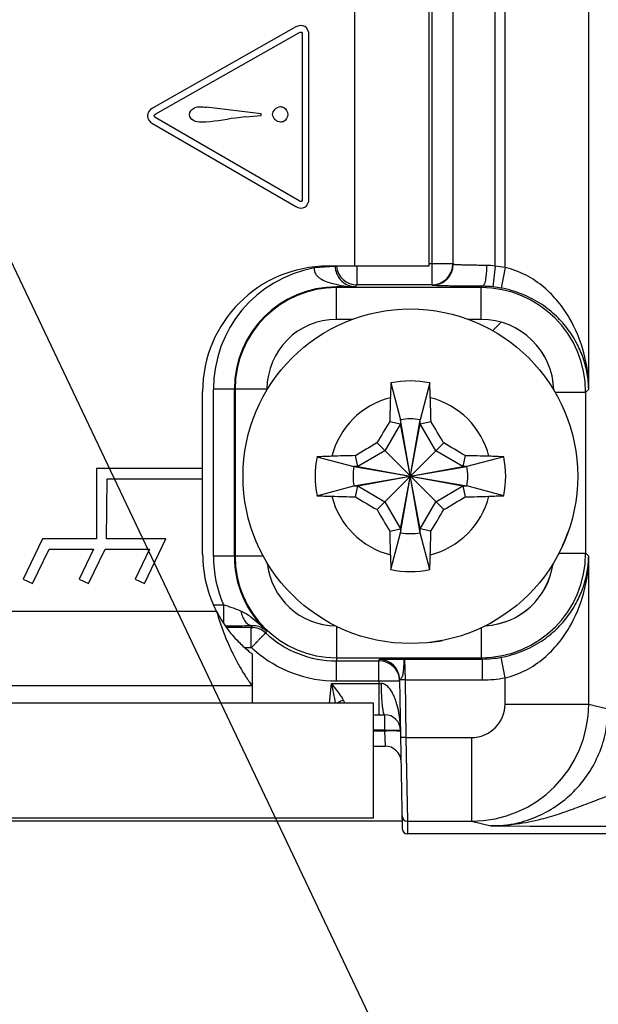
# Model space of a CAD drawing. Header units: inches. Extents: x 0 to 34, y 0 to 22.
# Tile 21 of 59: x 12.1 to 13.1, y 7.7 to 9.5. Entities that reach past the tile are written whole.
import ezdxf

# ---------------------------------------------------------------- set-up
doc = ezdxf.new("R2010")
doc.units = ezdxf.units.IN
doc.header["$LTSCALE"] = 1.87
doc.header["$MEASUREMENT"] = 0
doc.layers.get('0').update_dxf_attribs({"linetype": 'CONTINUOUS'})
for name, color, linetype in [('02___PRT_ALL_AXES', 7, 'CONTINUOUS'), ('ARTWORK', 7, 'CONTINUOUS'), ('COSMETIC', 7, 'CONTINUOUS'), ('DETAIL', 7, 'CONTINUOUS'), ('DIMENSIONS', 7, 'CONTINUOUS')]:
    doc.layers.add(name, color=color, linetype=linetype)
doc.styles.get("Standard").update_dxf_attribs({"font": 'txt', "width": 0.8})
doc.dimstyles.new('DIMSTYLE_1', dxfattribs={"dimtxt": 0.125, "dimasz": 0.18, "dimexe": 0.125, "dimexo": 0.0625, "dimgap": 0.03125, "dimtad": 0, "dimtih": 1, "dimtoh": 1, "dimlfac": 0.5, "dimzin": 4, "dimdsep": 46, "dimtxsty": 'STANDARD', "dimblk": '_FILLED', "dimblk1": '_FILLED', "dimblk2": '_FILLED', "dimcen": 0.09, "dimadec": 0, "dimazin": 0, "dimtp": 0.01, "dimtm": 0.01, "dimtfac": 1, "dimtofl": 0, "dimtmove": 0, "dimatfit": 3, "dimldrblk": '_FILLED', "dimfxl": 1, "dimtolj": 1, "dimtzin": 4, "dimarcsym": 0})
doc.dimstyles.get("Standard").update_dxf_attribs({"dimtxt": 0.125, "dimasz": 0.18, "dimexe": 0.125, "dimexo": 0.0625, "dimgap": 0.09, "dimtad": 0, "dimtih": 1, "dimtoh": 1, "dimdec": 3, "dimzin": 4, "dimdsep": 46, "dimtxsty": 'STANDARD', "dimblk": '_FILLED', "dimblk1": '_FILLED', "dimblk2": '_FILLED', "dimcen": 0.09, "dimadec": 0, "dimazin": 0, "dimtol": 1, "dimtp": 0.01, "dimtm": 0.01, "dimtfac": 1, "dimtdec": 3, "dimtofl": 0, "dimtmove": 0, "dimatfit": 3, "dimldrblk": '_FILLED', "dimfxl": 1, "dimtolj": 1, "dimtzin": 4, "dimarcsym": 0})

# ---------------------------------------------------------------- blocks, each defined once
blk = doc.blocks.new('*D10')
at = {"layer": 'DIMENSIONS', "color": 2, "linetype": 'CONTINUOUS'}
blk.add_line((14.3855, 9.9425), (14.3855, 7.3015), dxfattribs=at)
at = {"layer": 'DIMENSIONS', "color": 2, "linetype": 'CONTINUOUS', "insert": (14.323, 7.239), "char_height": 0.125, "width": 1.225, "attachment_point": 3, "rotation": 90, "line_spacing_factor": 0.9}
blk.add_mtext('4.76{\\Ftxt.shx;\\W1.000000;\\H0.125000; }[120.9]', dxfattribs=at)
blk = doc.blocks.new('_FILLED')
at = {"color": 0, "linetype": 'BYBLOCK'}
blk.add_solid([(0, 0), (-1, 0.174), (-1, -0.174)], dxfattribs=at)
blk = doc.blocks.new('*D11')
at = {"layer": 'DIMENSIONS', "color": 2, "linetype": 'CONTINUOUS'}
blk.add_line((16.4955, 9.9425), (16.4955, 7.3015), dxfattribs=at)
at = {"layer": 'DIMENSIONS', "color": 2, "linetype": 'CONTINUOUS', "insert": (16.433, 7.239), "char_height": 0.125, "width": 1.225, "attachment_point": 3, "rotation": 90, "line_spacing_factor": 0.9}
blk.add_mtext('5.82{\\Ftxt.shx;\\W1.000000;\\H0.125000; }[147.7]', dxfattribs=at)
blk = doc.blocks.new('*D12')
at = {"layer": 'DIMENSIONS', "color": 2, "linetype": 'CONTINUOUS'}
blk.add_line((18.6055, 9.9425), (18.6055, 7.3015), dxfattribs=at)
at = {"layer": 'DIMENSIONS', "color": 2, "linetype": 'CONTINUOUS', "insert": (18.543, 7.239), "char_height": 0.125, "width": 1.225, "attachment_point": 3, "rotation": 90, "line_spacing_factor": 0.9}
blk.add_mtext('6.87{\\Ftxt.shx;\\W1.000000;\\H0.125000; }[174.5]', dxfattribs=at)
blk = doc.blocks.new('*D13')
at = {"layer": 'DIMENSIONS', "color": 2, "linetype": 'CONTINUOUS'}
blk.add_line((20.7155, 9.9425), (20.7155, 7.3015), dxfattribs=at)
at = {"layer": 'DIMENSIONS', "color": 2, "linetype": 'CONTINUOUS', "insert": (20.653, 7.239), "char_height": 0.125, "width": 1.225, "attachment_point": 3, "rotation": 90, "line_spacing_factor": 0.9}
blk.add_mtext('7.93{\\Ftxt.shx;\\W1.000000;\\H0.125000; }[201.3]', dxfattribs=at)
blk = doc.blocks.new('*D14')
at = {"layer": 'DIMENSIONS', "color": 2, "linetype": 'CONTINUOUS'}
blk.add_line((22.8255, 9.9425), (22.8255, 7.3015), dxfattribs=at)
at = {"layer": 'DIMENSIONS', "color": 2, "linetype": 'CONTINUOUS', "insert": (22.763, 7.239), "char_height": 0.125, "width": 1.225, "attachment_point": 3, "rotation": 90, "line_spacing_factor": 0.9}
blk.add_mtext('8.98{\\Ftxt.shx;\\W1.000000;\\H0.125000; }[228.1]', dxfattribs=at)
blk = doc.blocks.new('*D15')
at = {"layer": 'DIMENSIONS', "color": 2, "linetype": 'CONTINUOUS'}
blk.add_line((24.9355, 9.9425), (24.9355, 7.3015), dxfattribs=at)
at = {"layer": 'DIMENSIONS', "color": 2, "linetype": 'CONTINUOUS', "insert": (24.873, 7.239), "char_height": 0.125, "width": 1.325, "attachment_point": 3, "rotation": 90, "line_spacing_factor": 0.9}
blk.add_mtext('10.04{\\Ftxt.shx;\\W1.000000;\\H0.125000; }[254.9]', dxfattribs=at)
blk = doc.blocks.new('*D16')
at = {"layer": 'DIMENSIONS', "color": 2, "linetype": 'CONTINUOUS'}
blk.add_line((27.0455, 9.9425), (27.0455, 7.3015), dxfattribs=at)
at = {"layer": 'DIMENSIONS', "color": 2, "linetype": 'CONTINUOUS', "insert": (26.983, 7.239), "char_height": 0.125, "width": 1.325, "attachment_point": 3, "rotation": 90, "line_spacing_factor": 0.9}
blk.add_mtext('11.09{\\Ftxt.shx;\\W1.000000;\\H0.125000; }[281.7]', dxfattribs=at)
blk = doc.blocks.new('*D17')
at = {"layer": 'DIMENSIONS', "color": 2, "linetype": 'CONTINUOUS'}
blk.add_line((29.1555, 9.9425), (29.1555, 7.3015), dxfattribs=at)
at = {"layer": 'DIMENSIONS', "color": 2, "linetype": 'CONTINUOUS', "insert": (29.093, 7.239), "char_height": 0.125, "width": 1.325, "attachment_point": 3, "rotation": 90, "line_spacing_factor": 0.9}
blk.add_mtext('12.15{\\Ftxt.shx;\\W1.000000;\\H0.125000; }[308.5]', dxfattribs=at)

msp = doc.modelspace()

# ---------------------------------------------------------------- linework, layer by layer
at = {"color": 7, "linetype": 'CONTINUOUS'}
for p, q in [((12.9731, 9.0554), (12.9731, 14.6825)), ((13.1306, 8.8265), (13.1306, 14.6825)), ((12.8354, 14.5701), (12.8354, 9.0228)), ((12.8748, 14.5701), (12.8748, 9.0622)), ((12.8756, 9.0614), (12.8756, 14.5708)), ((12.9543, 9.0581), (12.9543, 14.5708)), ((12.6531, 9.0572), (12.6138, 9.0546)), ((12.6947, 9.0228), (12.6947, 9.058)), ((12.8748, 9.0622), (12.8298, 9.0622)), ((12.8756, 9.0614), (12.8748, 9.0622)), ((12.9543, 9.0581), (12.9503, 9.019)), ((12.9731, 9.0554), (12.966, 9.0167)), ((12.6796, 9.0193), (12.6558, 9.0191)), ((12.656, 8.9577), (12.656, 9.0177)), ((12.9282, 9.0177), (12.656, 9.0177)), ((12.6796, 9.0193), (12.6914, 9.0195)), ((12.6947, 9.0228), (12.6914, 9.0195)), ((12.8354, 9.0228), (12.6947, 9.0228)), ((12.8362, 9.022), (12.8354, 9.0228)), ((12.9282, 9.0177), (12.9304, 9.02)), ((12.9282, 8.9577), (12.9282, 9.0177)), ((12.6858, 8.9577), (12.656, 8.9577)), ((12.9282, 8.9577), (12.9039, 8.9577)), ((12.4242, 8.5117), (12.4242, 8.8266)), ((12.5249, 8.8266), (12.4242, 8.8266)), ((12.4635, 8.5117), (12.4635, 8.8266)), ((12.4649, 8.8266), (12.4649, 8.5117)), ((12.5249, 8.8266), (12.5249, 8.8244)), ((12.7583, 8.8381), (12.7766, 8.7688)), ((12.8314, 8.8381), (12.8132, 8.7688)), ((13.1306, 8.8265), (13.125, 8.8209)), ((13.0669, 8.8209), (13.125, 8.8209)), ((13.125, 8.5174), (13.125, 8.8209)), ((12.7766, 8.7614), (12.747, 8.7102)), ((12.756, 8.7658), (12.7766, 8.7614)), ((12.8132, 8.556), (12.7766, 8.7688)), ((12.7766, 8.7688), (12.7766, 8.7614)), ((12.7766, 8.556), (12.8132, 8.7688)), ((12.8132, 8.5633), (12.7766, 8.7614)), ((12.7766, 8.5633), (12.8132, 8.7614)), ((12.8132, 8.7614), (12.8132, 8.7688)), ((12.8132, 8.7614), (12.8337, 8.7658)), ((12.8427, 8.7102), (12.8132, 8.7614)), ((12.7321, 8.7252), (12.8577, 8.5996)), ((12.7321, 8.5996), (12.8577, 8.7252)), ((12.6191, 8.6989), (12.6885, 8.6807)), ((12.6958, 8.6807), (12.6915, 8.7012)), ((12.747, 8.7102), (12.6958, 8.6807)), ((12.8939, 8.6807), (12.8427, 8.7102)), ((12.8983, 8.7012), (12.8939, 8.6807)), ((12.9706, 8.6989), (12.9012, 8.6807)), ((12.6885, 8.6807), (12.9012, 8.6441)), ((12.6958, 8.6807), (12.6885, 8.6807)), ((12.6885, 8.6441), (12.9012, 8.6807)), ((12.6958, 8.6807), (12.8939, 8.6441)), ((12.6958, 8.6441), (12.8939, 8.6807)), ((12.9012, 8.6807), (12.8939, 8.6807)), ((12.6191, 8.6258), (12.6885, 8.6441)), ((12.6885, 8.6441), (12.6958, 8.6441)), ((12.6915, 8.6235), (12.6958, 8.6441)), ((12.6958, 8.6441), (12.747, 8.6145)), ((12.8427, 8.6145), (12.8939, 8.6441)), ((12.8939, 8.6441), (12.8983, 8.6235)), ((12.8939, 8.6441), (12.9012, 8.6441)), ((12.9706, 8.6258), (12.9012, 8.6441)), ((12.747, 8.6145), (12.7766, 8.5633)), ((12.8132, 8.5633), (12.8427, 8.6145)), ((12.756, 8.559), (12.7766, 8.5633)), ((12.7583, 8.4866), (12.7766, 8.556)), ((12.7766, 8.5633), (12.7766, 8.556)), ((12.8132, 8.556), (12.8132, 8.5633)), ((12.8337, 8.559), (12.8132, 8.5633)), ((12.8314, 8.4866), (12.8132, 8.556)), ((12.5183, 8.5117), (12.4242, 8.5117)), ((13.0743, 8.5174), (13.125, 8.5174)), ((13.125, 8.5174), (13.1306, 8.5118)), ((13.1306, 8.2335), (13.1306, 8.5118)), ((12.4254, 8.4202), (12.443, 8.4202)), ((12.443, 8.4202), (12.443, 8.386)), ((12.656, 8.3798), (12.656, 8.3148)), ((12.4954, 8.3778), (12.4487, 8.3778)), ((12.4954, 8.3399), (12.4954, 8.3778)), ((12.9282, 8.3771), (12.9282, 8.3206)), ((12.4828, 8.3399), (12.4954, 8.3399)), ((12.4954, 8.3399), (12.4959, 8.3397)), ((12.656, 8.3206), (12.9282, 8.3206)), ((12.656, 8.2769), (12.656, 8.3148)), ((12.656, 8.3148), (12.7362, 8.3148)), ((12.7354, 8.3107), (12.7354, 8.3148)), ((12.7354, 8.2769), (12.7354, 8.3107)), ((12.7362, 8.3148), (12.7362, 8.3175)), ((12.7839, 8.3183), (12.9304, 8.3183)), ((12.7839, 8.3183), (12.7848, 8.279)), ((12.9282, 8.3206), (12.9304, 8.3183)), ((12.9304, 8.279), (12.9304, 8.3183)), ((12.9731, 8.2829), (12.966, 8.3216)), ((12.6429, 8.2349), (12.6462, 8.2723)), ((12.6462, 8.2723), (12.7355, 8.2723)), ((12.656, 8.2769), (12.7354, 8.2769)), ((12.7354, 8.2769), (12.7355, 8.2723)), ((12.7355, 8.2723), (12.7355, 8.2133)), ((12.7729, 8.2771), (12.7748, 8.2769)), ((12.7747, 8.2796), (12.7796, 7.9988)), ((12.7848, 8.279), (12.7748, 8.2788)), ((12.7848, 8.279), (12.7866, 8.1705)), ((12.7848, 8.279), (12.9304, 8.279)), ((12.9731, 8.2335), (12.9731, 8.2829)), ((12.7258, 8.2349), (7.0658, 8.2349)), ((12.7258, 8.0189), (12.7258, 8.2349)), ((12.9731, 8.2335), (13.1306, 8.2335)), ((13.1306, 8.2335), (13.1668, 8.2244)), ((12.7258, 8.2133), (12.7464, 8.2133)), ((12.7464, 8.2133), (12.7464, 8.1844)), ((12.7464, 8.1844), (12.7258, 8.1844)), ((12.7258, 8.1833), (12.7464, 8.1833)), ((12.7464, 8.1844), (12.7464, 8.1833)), ((12.7464, 8.1833), (12.7474, 8.1543)), ((12.7724, 8.1832), (12.7761, 8.1829)), ((12.7866, 8.1705), (12.7767, 8.1703)), ((12.7866, 8.1705), (12.9102, 8.1705)), ((12.7866, 8.1705), (12.7892, 8.013)), ((12.9102, 8.1705), (12.9102, 8.013)), ((12.7258, 8.1543), (12.7474, 8.1543)), ((7.0572, 8.0138), (12.7792, 8.0138)), ((12.7258, 8.0189), (7.0658, 8.0189)), ((12.7892, 8.013), (12.7896, 7.989)), ((12.7892, 8.013), (12.9101, 8.013)), ((12.9101, 8.013), (12.9463, 8.004)), ((12.9463, 8.004), (13.0197, 8.0037)), ((30.4335, 7.989), (12.7896, 7.989))]:
    msp.add_line(p, q, dxfattribs=at)
msp.add_circle((12.7949, 8.6624), 0.315, dxfattribs=at)
for centre, radius, start, end in [((12.656, 8.8266), 0.2318, 100.4906, 180), ((12.6947, 9.0622), 0.0394, 186.1615, 269.9788), ((12.8354, 9.0622), 0.0394, 270.0211, 359.9789), ((12.8362, 9.0614), 0.0394, 270.0211, 359.9789), ((12.9378, 8.9498), 0.1096, 81.3058, 89.6639), ((12.9304, 8.823), 0.2363, 79.5781, 84.1858), ((12.656, 8.8266), 0.1925, 90.0756, 180), ((12.656, 8.8266), 0.1911, 90, 180), ((12.9281, 8.8209), 0.1968, 0.0034, 89.996), ((12.9295, 8.8146), 0.2054, 84.1881, 89.7488), ((12.9304, 8.823), 0.197, 79.581, 84.1893), ((12.656, 8.8266), 0.1311, 90, 180), ((12.9282, 8.8209), 0.1368, 1.4791, 90.0036), ((14.6183, 8.7503), 1.8621, 177.295, 178.1542), ((12.7949, 8.6624), 0.1795, 78.2646, 101.7354), ((11.0179, 8.7521), 1.8155, 1.8348, 2.716), ((12.7949, 8.6624), 0.1526, 104.2745, 165.7255), ((17.1351, 8.6692), 4.3801, 178.1542, 178.7363), ((8.5036, 8.6705), 4.3312, 1.2604, 1.8491), ((12.7949, 8.6624), 0.1526, 14.2745, 75.7255), ((12.7949, 8.6624), 0.108, 80.2364, 99.7636), ((16.9272, 6.2768), 4.8573, 149.1759, 149.732), ((8.68, 6.2872), 4.8369, 30.2668, 30.8252), ((15.17, 4.5475), 4.8369, 120.2668, 120.8252), ((10.4093, 4.53), 4.8573, 59.1759, 59.732), ((12.7949, 8.6624), 0.1795, 168.2646, 191.7354), ((12.7051, 6.8854), 1.8155, 91.8348, 92.716), ((12.7867, 4.3711), 4.3312, 91.2604, 91.8491), ((12.8017, 4.3221), 4.3801, 88.1542, 88.7363), ((12.8828, 6.8389), 1.8621, 87.295, 88.1542), ((12.7949, 8.6624), 0.1795, 348.2646, 11.7354), ((12.7949, 8.6624), 0.108, 170.2364, 189.7636), ((12.7949, 8.6624), 0.108, 350.2364, 9.7636), ((12.707, 10.4858), 1.8621, 267.295, 268.1542), ((12.7949, 8.6624), 0.1526, 194.2745, 255.7255), ((12.7881, 13.0026), 4.3801, 268.1542, 268.7363), ((15.1804, 12.7947), 4.8573, 239.1759, 239.732), ((12.7949, 8.6624), 0.1526, 284.2745, 345.7255), ((10.4197, 12.7772), 4.8369, 300.2668, 300.8252), ((12.803, 12.9536), 4.3312, 271.2604, 271.8491), ((12.8846, 10.4393), 1.8155, 271.8348, 272.716), ((16.9097, 11.0375), 4.8369, 210.2668, 210.8252), ((8.6625, 11.0479), 4.8573, 329.1759, 329.732), ((17.0861, 8.6542), 4.3312, 181.2604, 181.8491), ((12.7949, 8.6624), 0.108, 260.2364, 279.7636), ((8.4546, 8.6556), 4.3801, 358.1542, 358.7363), ((12.656, 8.5117), 0.2318, 180, 203.2377), ((12.656, 8.5117), 0.1925, 180, 226.7438), ((12.656, 8.5117), 0.1911, 180, 270), ((14.5718, 8.5726), 1.8155, 181.8348, 182.716), ((10.9714, 8.5745), 1.8621, 357.295, 358.1542), ((12.9281, 8.5174), 0.1968, 270.004, 359.9966), ((12.656, 8.5117), 0.1311, 185.5016, 269.2031), ((12.9282, 8.5174), 0.1368, 273.3581, 351.8261), ((12.7949, 8.6624), 0.1795, 258.2646, 281.7354), ((12.3055, 7.9836), 0.4577, 68.1675, 72.526), ((12.444, 13.1991), 4.8182, 270.0309, 270.6269), ((13.6872, 7.9096), 1.2804, 158.3909, 158.5502), ((12.4977, 8.3396), 0.0415, 73.4444, 91.3654), ((12.4954, 8.3384), 0.0394, 47.1666, 90), ((12.4554, 8.8236), 0.4483, 275.276, 275.6838), ((13.3126, 8.0032), 0.8702, 154.965, 155.268), ((12.656, 8.5117), 0.1969, 227.1666, 270), ((12.656, 8.5124), 0.2355, 227.1678, 229.2301), ((12.656, 8.5123), 0.2354, 229.2294, 270), ((12.7362, 8.2789), 0.0386, 1.0049, 90.0048), ((12.7362, 8.2762), 0.0386, 3.778, 90), ((12.9304, 8.5156), 0.1973, 270.0072, 280.409), ((12.7747, 9.7463), 1.4745, 268.4769, 268.6455), ((12.9304, 8.5157), 0.2367, 270.0108, 280.4119), ((12.6294, 8.2171), 0.046, 22.7516, 31.3823), ((12.9101, 8.2335), 0.2205, 270.005, 359.9989), ((12.9102, 8.2335), 0.063, 269.9947, 359.9965), ((12.7464, 8.1833), 0.03, 0.999, 89.9996), ((12.7474, 8.1243), 0.03, 0.9885, 90), ((12.7892, 8.023), 0.01, 181.0008, 269.9998), ((12.7896, 7.999), 0.01, 181.0051, 270.0044), ((13.1832, 59.1554), 51.1519, 269.81691, 269.99195)]:
    msp.add_arc(centre, radius, start, end, dxfattribs=at)
for points, knots in [([(12.6138, 9.0546), (12.6137, 9.0523), (12.6142, 9.0476), (12.6174, 9.0414), (12.6222, 9.0367), (12.6294, 9.0319), (12.6394, 9.0278), (12.6477, 9.0256), (12.6519, 9.0246)], [0, 0, 0, 0, 0.132928, 0.262247, 0.387625, 0.510709, 0.754632, 1, 1, 1, 1]), ([(12.6531, 9.0572), (12.6534, 9.0528), (12.6552, 9.045), (12.6615, 9.0337), (12.6678, 9.0277), (12.6722, 9.025)], [0, 0, 0, 0, 0.341507, 0.605178, 1, 1, 1, 1]), ([(12.9384, 9.0594), (12.9342, 9.0594), (12.926, 9.0595), (12.9142, 9.0596), (12.9035, 9.0598), (12.8955, 9.06), (12.8899, 9.0602), (12.8863, 9.0604), (12.8832, 9.0605), (12.8807, 9.0607), (12.8786, 9.0608), (12.8773, 9.061), (12.8765, 9.0611), (12.876, 9.0612), (12.8758, 9.0613), (12.8756, 9.0613), (12.8756, 9.0614)], [0, 0, 0, 0, 0.202313, 0.391684, 0.562749, 0.710657, 0.77459, 0.831224, 0.88016, 0.921057, 0.953632, 0.977674, 0.986455, 0.993069, 0.997541, 1, 1, 1, 1]), ([(12.9384, 9.0594), (12.9384, 9.0544), (12.9381, 9.0472), (12.9371, 9.038), (12.9362, 9.0321), (12.935, 9.0272), (12.9339, 9.0239), (12.9328, 9.0219), (12.9319, 9.0207), (12.931, 9.0201), (12.9304, 9.02)], [0, 0, 0, 0, 0.362006, 0.526771, 0.672778, 0.795137, 0.890291, 0.927191, 0.957165, 1, 1, 1, 1]), ([(13.1306, 8.8265), (13.1303, 8.8495), (13.1241, 8.8961), (13.1018, 8.9514), (13.0739, 8.9917), (13.0467, 9.0196), (13.013, 9.0425), (12.9868, 9.0523), (12.9731, 9.0554)], [0, 0, 0, 0, 0.230807, 0.468514, 0.592838, 0.722426, 0.858445, 1, 1, 1, 1]), ([(12.6519, 9.0246), (12.6564, 9.0235), (12.6656, 9.0216), (12.6749, 9.02), (12.6796, 9.0193)], [0, 0, 0, 0, 0.490338, 1, 1, 1, 1]), ([(12.656, 9.0177), (12.656, 9.0178), (12.6561, 9.0181), (12.6562, 9.0184), (12.6561, 9.0188), (12.6559, 9.019), (12.6558, 9.0191)], [0, 0, 0, 0, 0.230477, 0.460689, 0.69084, 1, 1, 1, 1]), ([(12.6722, 9.025), (12.6744, 9.0235), (12.6787, 9.0214), (12.6853, 9.0197), (12.6894, 9.0195), (12.6914, 9.0195)], [0, 0, 0, 0, 0.399498, 0.696574, 1, 1, 1, 1]), ([(12.9304, 9.02), (12.9241, 9.02), (12.9118, 9.0201), (12.8941, 9.0202), (12.8803, 9.0204), (12.8703, 9.0206), (12.8636, 9.0207), (12.8576, 9.0208), (12.8523, 9.021), (12.8477, 9.0211), (12.8438, 9.0213), (12.8411, 9.0214), (12.8394, 9.0216), (12.8383, 9.0216), (12.8375, 9.0217), (12.8369, 9.0218), (12.8365, 9.0219), (12.8363, 9.0219), (12.8362, 9.022)], [0, 0, 0, 0, 0.202454, 0.391958, 0.563141, 0.640319, 0.711143, 0.77511, 0.831768, 0.880715, 0.921606, 0.954153, 0.967226, 0.978135, 0.986866, 0.993407, 0.997765, 1, 1, 1, 1]), ([(13.1306, 8.8265), (13.1304, 8.8361), (13.1286, 8.8554), (13.1214, 8.884), (13.1095, 8.9121), (13.0926, 8.9393), (13.07, 8.9649), (13.0413, 8.9878), (13.0063, 9.0064), (12.9799, 9.0142), (12.966, 9.0167)], [0, 0, 0, 0, 0.105705, 0.213264, 0.324336, 0.440805, 0.564878, 0.698964, 0.844722, 1, 1, 1, 1]), ([(12.966, 8.3216), (12.9799, 8.3241), (13.0063, 8.3319), (13.0413, 8.3504), (13.07, 8.3734), (13.0926, 8.399), (13.1095, 8.4262), (13.1214, 8.4543), (13.1286, 8.4829), (13.1304, 8.5022), (13.1306, 8.5118)], [0, 0, 0, 0, 0.155278, 0.301036, 0.435122, 0.559195, 0.675664, 0.786736, 0.894295, 1, 1, 1, 1]), ([(12.9731, 8.2829), (12.9868, 8.286), (13.013, 8.2958), (13.0467, 8.3187), (13.0739, 8.3466), (13.1018, 8.3869), (13.1241, 8.4422), (13.1303, 8.4888), (13.1306, 8.5118)], [0, 0, 0, 0, 0.141555, 0.277574, 0.407162, 0.531486, 0.769193, 1, 1, 1, 1]), ([(12.4946, 8.3971), (12.4917, 8.3993), (12.4857, 8.4036), (12.4792, 8.4071), (12.4758, 8.4085)], [0, 0, 0, 0, 0.499462, 1, 1, 1, 1]), ([(12.4758, 8.4085), (12.4765, 8.4048), (12.4784, 8.3979), (12.4825, 8.3902), (12.4866, 8.3856), (12.4898, 8.3831), (12.4932, 8.3816), (12.4956, 8.3811), (12.4967, 8.3811)], [0, 0, 0, 0, 0.308253, 0.578998, 0.697949, 0.806194, 0.90572, 1, 1, 1, 1]), ([(12.5241, 8.3715), (12.5193, 8.3759), (12.5097, 8.3847), (12.4998, 8.3931), (12.4946, 8.3971)], [0, 0, 0, 0, 0.500589, 1, 1, 1, 1]), ([(12.4959, 8.3397), (12.4976, 8.3415), (12.501, 8.3451), (12.5058, 8.3502), (12.5102, 8.355), (12.5136, 8.3586), (12.516, 8.3611), (12.5176, 8.3627), (12.5189, 8.3641), (12.52, 8.3652), (12.5208, 8.366), (12.5213, 8.3665), (12.5216, 8.3668), (12.5218, 8.367), (12.522, 8.3672), (12.5221, 8.3673), (12.5222, 8.3673), (12.5222, 8.3673)], [0, 0, 0, 0, 0.195698, 0.3835, 0.55633, 0.707641, 0.773401, 0.831714, 0.882027, 0.923863, 0.95683, 0.969886, 0.980618, 0.988999, 0.995013, 0.998659, 1, 1, 1, 1]), ([(12.5096, 8.3794), (12.5123, 8.3786), (12.5175, 8.3764), (12.5221, 8.3732), (12.5241, 8.3715)], [0, 0, 0, 0, 0.521002, 1, 1, 1, 1]), ([(12.7362, 8.3175), (12.7362, 8.3175), (12.7363, 8.3175), (12.7364, 8.3175), (12.7367, 8.3176), (12.7371, 8.3176), (12.7376, 8.3177), (12.7385, 8.3177), (12.7399, 8.3178), (12.7419, 8.3179), (12.7443, 8.3179), (12.7471, 8.318), (12.7515, 8.3181), (12.7577, 8.3182), (12.7659, 8.3182), (12.7747, 8.3183), (12.7808, 8.3183), (12.7839, 8.3183)], [0, 0, 0, 0, 0.00147, 0.005164, 0.011211, 0.019623, 0.030385, 0.043473, 0.076516, 0.118441, 0.168855, 0.227279, 0.293154, 0.444659, 0.617555, 0.805099, 1, 1, 1, 1]), ([(12.7757, 8.2805), (12.7764, 8.281), (12.7781, 8.2822), (12.7799, 8.2851), (12.781, 8.2886), (12.7816, 8.2922), (12.7821, 8.2958), (12.7825, 8.3003), (12.7828, 8.3045), (12.783, 8.3083), (12.7831, 8.3108), (12.7833, 8.3129), (12.7834, 8.3148), (12.7835, 8.3162), (12.7836, 8.3172), (12.7837, 8.3179), (12.7838, 8.3182), (12.7839, 8.3183), (12.7839, 8.3183)], [0, 0, 0, 0, 0.065931, 0.154133, 0.24857, 0.342574, 0.433833, 0.521195, 0.680157, 0.749975, 0.812332, 0.866561, 0.912095, 0.948469, 0.975319, 0.992417, 0.997325, 1, 1, 1, 1]), ([(12.6462, 8.2723), (12.6475, 8.266), (12.6501, 8.2536), (12.6524, 8.2411), (12.6535, 8.2349)], [0, 0, 0, 0, 0.503888, 1, 1, 1, 1]), ([(12.6462, 8.2723), (12.6502, 8.267), (12.6561, 8.2593), (12.6636, 8.2489), (12.6671, 8.2437), (12.6686, 8.2411)], [0, 0, 0, 0, 0.51482, 0.76347, 1, 1, 1, 1]), ([(12.7354, 8.2769), (12.7395, 8.277), (12.7472, 8.2771), (12.7578, 8.2772), (12.7662, 8.2772), (12.771, 8.2771), (12.7729, 8.2771)], [0, 0, 0, 0, 0.324877, 0.617964, 0.850585, 1, 1, 1, 1]), ([(12.7398, 8.2722), (12.7398, 8.2646), (12.7401, 8.2537), (12.7409, 8.2398), (12.7417, 8.231), (12.7425, 8.2246), (12.7433, 8.2204), (12.7439, 8.2179), (12.7444, 8.216), (12.745, 8.2146), (12.7456, 8.2137), (12.7462, 8.2133), (12.7464, 8.2133)], [0, 0, 0, 0, 0.377205, 0.547232, 0.696351, 0.81917, 0.869345, 0.911476, 0.945305, 0.970789, 0.988366, 1, 1, 1, 1]), ([(12.7739, 8.2133), (12.773, 8.2192), (12.7712, 8.2279), (12.7677, 8.2393), (12.7646, 8.2477), (12.7606, 8.2558), (12.7564, 8.262), (12.7523, 8.2665), (12.7487, 8.2694), (12.7445, 8.2715), (12.7414, 8.2721), (12.7398, 8.2722)], [0, 0, 0, 0, 0.246863, 0.370522, 0.494403, 0.618655, 0.743578, 0.806597, 0.870179, 0.934586, 1, 1, 1, 1]), ([(12.7747, 8.2796), (12.7747, 8.2797), (12.7751, 8.2801), (12.7755, 8.2803), (12.7757, 8.2805)], [0, 0, 0, 0, 0.336306, 1, 1, 1, 1]), ([(12.6571, 8.235), (12.6579, 8.2356), (12.6615, 8.2382), (12.6655, 8.2401), (12.6686, 8.2411)], [0, 0, 0, 0, 0.242321, 1, 1, 1, 1]), ([(12.9463, 8.004), (12.9607, 8.004), (12.9896, 8.0068), (13.0312, 8.0194), (13.0696, 8.0399), (13.1032, 8.0675), (13.1308, 8.1011), (13.1513, 8.1395), (13.164, 8.1811), (13.1668, 8.21), (13.1668, 8.2244)], [0, 0, 0, 0, 0.125, 0.250001, 0.375002, 0.500001, 0.625, 0.749999, 0.874998, 1, 1, 1, 1]), ([(12.7464, 8.1844), (12.7484, 8.1844), (12.7522, 8.1845), (12.7577, 8.1845), (12.7629, 8.1845), (12.7674, 8.1845), (12.7706, 8.1844), (12.7728, 8.1843), (12.774, 8.1842), (12.775, 8.1842), (12.7758, 8.1841), (12.7761, 8.184), (12.7764, 8.1839), (12.7764, 8.1839)], [0, 0, 0, 0, 0.194684, 0.381864, 0.554389, 0.705633, 0.829811, 0.880227, 0.922196, 0.955334, 0.97935, 0.994107, 1, 1, 1, 1]), ([(12.7464, 8.1833), (12.7514, 8.1834), (12.7601, 8.1834), (12.7688, 8.1834), (12.7724, 8.1832)], [0, 0, 0, 0, 0.577253, 1, 1, 1, 1]), ([(13.176, 8.0634), (13.1645, 8.0594), (13.142, 8.051), (13.1085, 8.0381), (13.0751, 8.0261), (13.0526, 8.0194), (13.0413, 8.0165)], [0, 0, 0, 0, 0.255107, 0.50627, 0.7541, 1, 1, 1, 1]), ([(13.0413, 8.0165), (13.0258, 8.0125), (12.9943, 8.0061), (12.9623, 8.0039), (12.9463, 8.004)], [0, 0, 0, 0, 0.500453, 1, 1, 1, 1])]:
    msp.add_open_spline(points, degree=3, knots=knots, dxfattribs=at)
msp.add_open_spline([(12.7764, 8.1839), (12.7762, 8.1937), (12.7754, 8.2036), (12.7739, 8.2133)], degree=3, dxfattribs=at)
at = {"layer": '02___PRT_ALL_AXES', "color": 3, "linetype": 'CONTINUOUS'}
for p, q in [((12.6898, 14.508), (12.6898, 9.058)), ((12.8298, 14.508), (12.8298, 9.058)), ((12.8298, 9.058), (12.6398, 9.058)), ((12.43, 8.408), (6.6285, 8.408)), ((12.4971, 8.268), (6.6285, 8.268)), ((12.4971, 8.268), (12.4971, 8.2349))]:
    msp.add_line(p, q, dxfattribs=at)
at = {"layer": '02___PRT_ALL_AXES', "color": 7, "linetype": 'CONTINUOUS'}
msp.add_line((12.4971, 8.328), (12.4971, 8.268), dxfattribs=at)
at = {"layer": '02___PRT_ALL_AXES', "color": 3, "linetype": 'CONTINUOUS'}
for centre, start, end in [((12.6398, 8.822), 90, 180), ((12.6398, 8.516), 180, 207.2341)]:
    msp.add_arc(centre, 0.236, start, end, dxfattribs=at)
at = {"layer": '02___PRT_ALL_AXES', "color": 7, "linetype": 'CONTINUOUS'}
for start, end in [(335.5238, 340.6011), (298.8502, 299.5865), (276.896, 281.0416)]:
    msp.add_arc((12.7949, 8.6624), 0.315, start, end, dxfattribs=at)
msp.add_open_spline([(12.43, 8.408), (12.4328, 8.4024), (12.4375, 8.3942), (12.4442, 8.3838), (12.4541, 8.3698), (12.4685, 8.3528), (12.4836, 8.3389), (12.4919, 8.332), (12.4945, 8.33), (12.4962, 8.3287), (12.4969, 8.3281), (12.4971, 8.328)], degree=3, knots=[0, 0, 0, 0, 0.178423, 0.26745, 0.355108, 0.665823, 0.897747, 0.940327, 0.972791, 0.993037, 1, 1, 1, 1], dxfattribs=at)
at = {"layer": '02___PRT_ALL_AXES', "color": 3, "linetype": 'CONTINUOUS'}
msp.add_open_spline([(12.43, 8.408), (12.4328, 8.3983), (12.4374, 8.3841), (12.4442, 8.3657), (12.4511, 8.3487), (12.4597, 8.3296), (12.4687, 8.3123), (12.4755, 8.3004), (12.4802, 8.2927), (12.4845, 8.2859), (12.4884, 8.28), (12.4918, 8.2751), (12.4945, 8.2715), (12.4962, 8.2692), (12.4969, 8.2682), (12.4971, 8.268)], degree=3, knots=[0, 0, 0, 0, 0.192686, 0.286898, 0.378021, 0.545214, 0.688745, 0.751825, 0.809417, 0.861537, 0.907451, 0.94604, 0.97542, 0.99373, 1, 1, 1, 1], dxfattribs=at)
at = {"layer": 'ARTWORK', "color": 3, "linetype": 'CONTINUOUS'}
for p, q in [((12.579, 9.5083), (12.3095, 9.3555)), ((12.3157, 9.3446), (12.5852, 9.4974)), ((12.5915, 9.4938), (12.5915, 9.1844)), ((12.604, 9.1844), (12.604, 9.4938)), ((12.5141, 9.345), (12.4106, 9.3572)), ((12.5141, 9.3416), (12.5141, 9.345)), ((12.3093, 9.3268), (12.5791, 9.1702)), ((12.5853, 9.1809), (12.3156, 9.3375)), ((12.4849, 9.3391), (12.5141, 9.3416)), ((12.4038, 8.6768), (12.4038, 8.822)), ((12.2043, 8.6768), (12.2043, 8.5447)), ((12.4038, 8.6768), (12.2043, 8.6768)), ((12.2229, 8.5447), (12.2238, 8.6574)), ((12.2238, 8.6574), (12.4038, 8.6574)), ((12.4038, 8.516), (12.4038, 8.6574)), ((12.1026, 8.5447), (12.0662, 8.4689)), ((12.2043, 8.5447), (12.1026, 8.5447)), ((12.3348, 8.5447), (12.2229, 8.5447)), ((12.2945, 8.4605), (12.3348, 8.5447)), ((12.0837, 8.4605), (12.1148, 8.5252)), ((12.1148, 8.5252), (12.1986, 8.5252)), ((12.1986, 8.5252), (12.1716, 8.4689)), ((12.1891, 8.4605), (12.2201, 8.5252)), ((12.2201, 8.5252), (12.3039, 8.5252)), ((12.3039, 8.5252), (12.2769, 8.4689)), ((12.0662, 8.4689), (12.0837, 8.4605)), ((12.1716, 8.4689), (12.1891, 8.4605)), ((12.2769, 8.4689), (12.2945, 8.4605))]:
    msp.add_line(p, q, dxfattribs=at)
at = {"layer": 'ARTWORK', "color": 7, "linetype": 'CONTINUOUS'}
msp.add_line((12.4038, 8.6574), (12.4038, 8.6768), dxfattribs=at)
at = {"layer": 'ARTWORK', "color": 3, "linetype": 'CONTINUOUS'}
for points in [[(12.5963, 9.5093), (12.5913, 9.5121), (12.584, 9.5111), (12.579, 9.5083)], [(12.5852, 9.4974), (12.5866, 9.4983), (12.5886, 9.4992), (12.59, 9.4985)], [(12.59, 9.4985), (12.5915, 9.4977), (12.5915, 9.4954), (12.5915, 9.4938)], [(12.604, 9.4938), (12.604, 9.4996), (12.6013, 9.5063), (12.5963, 9.5093)], [(12.3095, 9.3555), (12.3044, 9.3527), (12.2998, 9.3469), (12.2998, 9.3412)], [(12.3123, 9.3411), (12.3123, 9.3427), (12.3142, 9.3438), (12.3157, 9.3446)], [(12.5356, 9.3435), (12.5356, 9.3504), (12.5433, 9.3583), (12.5502, 9.3583)], [(12.2998, 9.3412), (12.2998, 9.3354), (12.3043, 9.3296), (12.3093, 9.3268)], [(12.3156, 9.3375), (12.3142, 9.3383), (12.3123, 9.3395), (12.3123, 9.3411)], [(12.5502, 9.3292), (12.5434, 9.3292), (12.5356, 9.3367), (12.5356, 9.3435)], [(12.5901, 9.1798), (12.5886, 9.1791), (12.5867, 9.1801), (12.5853, 9.1809)], [(12.5915, 9.1844), (12.5915, 9.1828), (12.5914, 9.1807), (12.5901, 9.1798)], [(12.5963, 9.169), (12.6013, 9.1719), (12.604, 9.1787), (12.604, 9.1844)], [(12.5791, 9.1702), (12.584, 9.1673), (12.5913, 9.1661), (12.5963, 9.169)]]:
    msp.add_open_spline(points, degree=3, dxfattribs=at)
for points, knots in [([(12.3791, 9.3432), (12.3791, 9.3484), (12.3895, 9.3606), (12.4032, 9.3581), (12.4106, 9.3572)], [0, 0, 0, 0, 0.411147, 1, 1, 1, 1]), ([(12.5502, 9.3583), (12.5524, 9.3583), (12.5599, 9.3569), (12.564, 9.3486), (12.564, 9.3435)], [0, 0, 0, 0, 0.294153, 1, 1, 1, 1]), ([(12.4018, 9.3292), (12.3966, 9.3292), (12.3865, 9.3294), (12.3791, 9.3387), (12.3791, 9.3432)], [0, 0, 0, 0, 0.538457, 1, 1, 1, 1]), ([(12.4849, 9.3391), (12.4785, 9.3386), (12.4508, 9.3353), (12.4233, 9.3292), (12.4018, 9.3292)], [0, 0, 0, 0, 0.231392, 1, 1, 1, 1]), ([(12.564, 9.3435), (12.564, 9.3385), (12.5598, 9.3304), (12.5525, 9.3292), (12.5502, 9.3292)], [0, 0, 0, 0, 0.689976, 1, 1, 1, 1])]:
    msp.add_open_spline(points, degree=3, knots=knots, dxfattribs=at)
at = {"layer": 'COSMETIC', "color": 7, "linetype": 'CONTINUOUS'}
for p, q in [((12.6858, 8.9577), (12.656, 8.9577)), ((12.9282, 8.9577), (12.9039, 8.9577)), ((12.5249, 8.8266), (12.5249, 8.8244))]:
    msp.add_line(p, q, dxfattribs=at)
at = {"layer": 'COSMETIC', "color": 2, "linetype": 'CONTINUOUS'}
msp.add_line((12.9497, 8.9365), (12.9656, 8.9523), dxfattribs=at)
at = {"layer": 'COSMETIC', "color": 7, "linetype": 'CONTINUOUS'}
for centre, radius, start, end in [((12.656, 8.8266), 0.1311, 90, 180), ((12.9282, 8.8209), 0.1368, 1.3766, 90.0036), ((12.656, 8.5117), 0.1311, 185.4174, 269.2731), ((12.9282, 8.5174), 0.1368, 273.1782, 351.9917)]:
    msp.add_arc(centre, radius, start, end, dxfattribs=at)

# ---------------------------------------------------------------- dimensions: what is measured, and where the dimension line sits
at = {"layer": 'DIMENSIONS', "color": 2, "linetype": 'CONTINUOUS'}
for feature_location, picture, middle in [((14.3855, 9.9425), '*D10', (14.3855, 6.6265)), ((16.4955, 9.9425), '*D11', (16.4955, 6.6265)), ((18.6055, 9.9425), '*D12', (18.6055, 6.6265)), ((20.7155, 9.9425), '*D13', (20.7155, 6.6265)), ((22.8255, 9.9425), '*D14', (22.8255, 6.6265)), ((24.9355, 9.9425), '*D15', (24.9355, 6.5765)), ((27.0455, 9.9425), '*D16', (27.0455, 6.5765)), ((29.1555, 9.9425), '*D17', (29.1555, 6.5765))]:
    dim = msp.add_ordinate_dim(feature_location=feature_location, offset=(0, -2.641), dtype=1, origin=(4.8653, 10.005), dimstyle='DIMSTYLE_1', dxfattribs=at)
    dim.commit()
    dim.dimension.update_dxf_attribs({"geometry": picture, "text_midpoint": middle})

# ---------------------------------------------------------------- leaders
at = {"layer": 'DETAIL', "color": 2, "linetype": 'CONTINUOUS'}
msp.add_leader([(11.789, 9.6011), (13.624, 5.739), (13.804, 5.739)], dimstyle='STANDARD', override={"dimtad": 0}, dxfattribs=at)

doc.saveas('drawing.dxf')
